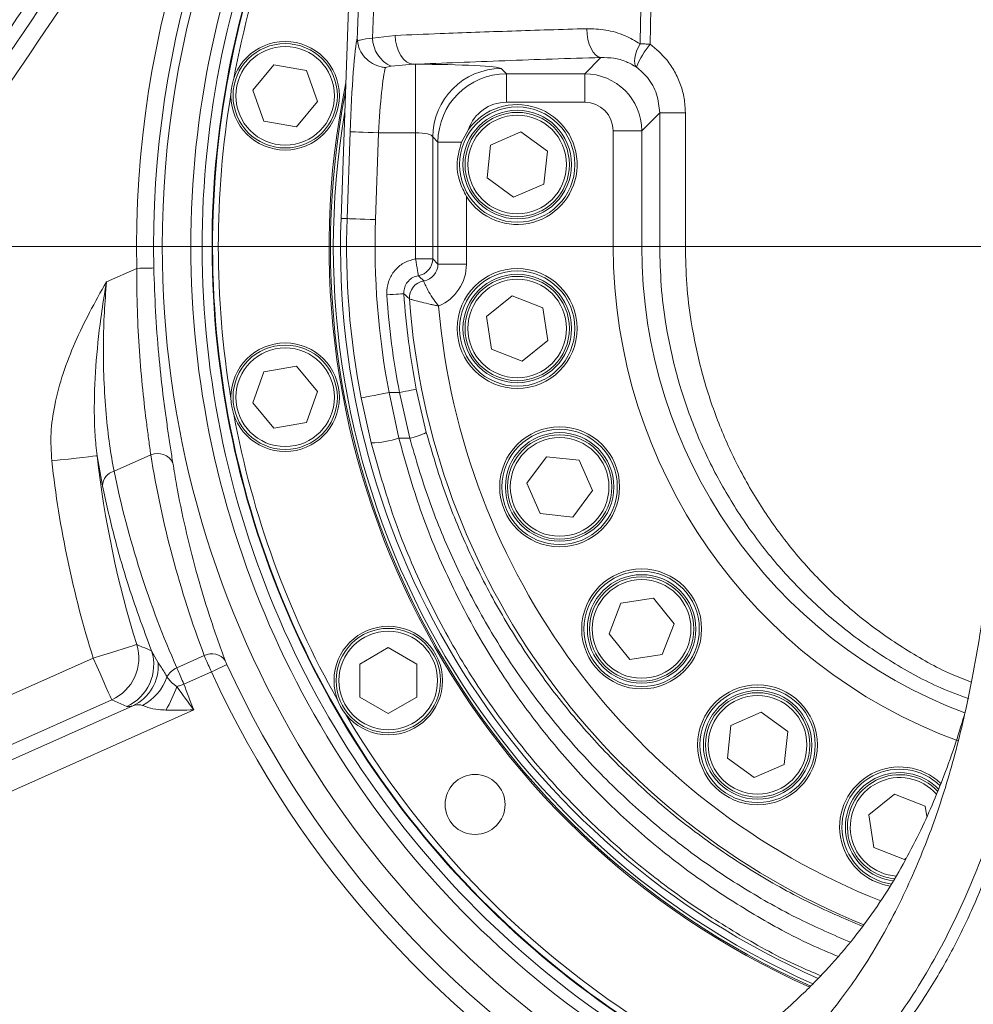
# Model space of a CAD drawing. Header units: millimetres. Extents: x 0 to 8410, y 0 to 5940.
# Tile 157 of 256: x 5098 to 5265, y 1745 to 1918. Entities that reach past the tile are written whole.
import ezdxf

# ---------------------------------------------------------------- set-up
doc = ezdxf.new("R2010")
doc.units = ezdxf.units.MM
doc.header["$LTSCALE"] = 10
doc.styles.add('SLDTEXTSTYLE0', font='TXT', dxfattribs={"width": 0.605})
doc.dimstyles.new('SLDDIMSTYLE0', dxfattribs={"dimtxt": 50, "dimasz": 50, "dimexe": 0, "dimexo": 0.0625, "dimgap": 12.5, "dimtad": 1, "dimtoh": 1, "dimdec": 1, "dimrnd": 1e-09, "dimzin": 12, "dimdsep": 46, "dimtxsty": 'SLDTEXTSTYLE0', "dimsah": 1, "dimcen": 0.09, "dimadec": 0, "dimazin": 0, "dimtfac": 1, "dimtofl": 0, "dimtmove": 0, "dimatfit": 3, "dimfxl": 1, "dimfrac": 2, "dimtolj": 1, "dimtzin": 12, "dimarcsym": 0})

# ---------------------------------------------------------------- blocks, each defined once
blk = doc.blocks.new('*D28')
at = {"color": 7, "linetype": 'Continuous', "lineweight": 0}
for p, q in [((5294.64, 1878.04), (5294.64, 1115.9)), ((5119.64, 1250.9), (5119.64, 1115.9)), ((5294.64, 1130.9), (5119.64, 1130.9))]:
    blk.add_line(p, q, dxfattribs=at)
for points in [[(5119.64, 1130.9), (5169.64, 1123.4), (5169.64, 1138.4)], [(5294.64, 1130.9), (5244.64, 1138.4), (5244.64, 1123.4)]]:
    blk.add_solid(points, dxfattribs=at)
at = {"color": 7, "linetype": 'Continuous', "lineweight": 0, "insert": (5149.85, 1195.36), "char_height": 50, "attachment_point": 1, "style": 'SLDTEXTSTYLE0'}
blk.add_mtext('175', dxfattribs=at)
blk = doc.blocks.new('*D33')
at = {"color": 7, "linetype": 'Continuous', "lineweight": 0}
for p, q in [((5294.64, 1878.04), (4568.99, 1878.04)), ((4583.99, 1878.04), (4583.99, 1383.04)), ((4955.74, 1383.04), (4568.99, 1383.04))]:
    blk.add_line(p, q, dxfattribs=at)
for points in [[(4583.99, 1878.04), (4576.49, 1828.04), (4591.49, 1828.04)], [(4583.99, 1383.04), (4591.49, 1433.04), (4576.49, 1433.04)]]:
    blk.add_solid(points, dxfattribs=at)
at = {"color": 7, "linetype": 'Continuous', "lineweight": 0, "insert": (4519.54, 1573.26), "char_height": 50, "attachment_point": 1, "rotation": 90, "style": 'SLDTEXTSTYLE0'}
blk.add_mtext('495', dxfattribs=at)
blk = doc.blocks.new('*D34')
at = {"color": 7, "linetype": 'Continuous', "lineweight": 0}
for p, q in [((5294.64, 2973.04), (4568.99, 2973.04)), ((4583.99, 1878.04), (4583.99, 2973.04)), ((5294.64, 1878.04), (4568.99, 1878.04))]:
    blk.add_line(p, q, dxfattribs=at)
for points in [[(4583.99, 2973.04), (4576.49, 2923.04), (4591.49, 2923.04)], [(4583.99, 1878.04), (4591.49, 1928.04), (4576.49, 1928.04)]]:
    blk.add_solid(points, dxfattribs=at)
at = {"color": 7, "linetype": 'Continuous', "lineweight": 0, "insert": (4519.54, 2349.16), "char_height": 50, "attachment_point": 1, "rotation": 90, "style": 'SLDTEXTSTYLE0'}
blk.add_mtext('1095', dxfattribs=at)
blk = doc.blocks.new('*D35')
at = {"color": 7, "linetype": 'Continuous', "lineweight": 0}
for p, q in [((5294.64, 3305.04), (4468.99, 3305.04)), ((4483.99, 3305.04), (4483.99, 1383.04)), ((4955.74, 1383.04), (4468.99, 1383.04))]:
    blk.add_line(p, q, dxfattribs=at)
for points in [[(4483.99, 3305.04), (4476.49, 3255.04), (4491.49, 3255.04)], [(4483.99, 1383.04), (4491.49, 1433.04), (4476.49, 1433.04)]]:
    blk.add_solid(points, dxfattribs=at)
at = {"color": 7, "linetype": 'Continuous', "lineweight": 0, "insert": (4419.54, 2267.66), "char_height": 50, "attachment_point": 1, "rotation": 90, "style": 'SLDTEXTSTYLE0'}
blk.add_mtext('1922', dxfattribs=at)

msp = doc.modelspace()

# ---------------------------------------------------------------- linework, layer by layer
at = {"color": 7, "linetype": 'Continuous', "lineweight": 0}
for p, q in [((5165.108817, 2178.044781), (5154.72752, 1882.96713)), ((5157.574503, 1914.614961), (5157.590972, 1914.047942)), ((5139.26439, 1905.441866), (5142.975526, 1909.86459)), ((5142.975526, 1909.86459), (5148.661317, 1908.86204)), ((5148.661317, 1908.86204), (5150.635971, 1903.436706)), ((5141.239045, 1900.016532), (5139.26439, 1905.441866)), ((5150.635971, 1903.436706), (5146.924835, 1899.013981)), ((5146.924835, 1899.013981), (5141.239045, 1900.016532)), ((5177.059067, 1898.535297), (5175.835939, 1896.30954)), ((5180.925092, 1895.815298), (5186.209014, 1898.142025)), ((5186.209014, 1898.142025), (5190.865947, 1894.729361)), ((5180.298099, 1890.075967), (5180.925092, 1895.815298)), ((5190.865947, 1894.729361), (5190.238958, 1888.98997)), ((5184.955029, 1886.663303), (5180.298099, 1890.075967)), ((5190.238958, 1888.98997), (5184.955029, 1886.663303)), ((5180.200508, 1865.777955), (5184.702201, 1869.392947)), ((5184.702201, 1869.392947), (5190.08371, 1867.301867)), ((5190.08371, 1867.301867), (5190.963542, 1861.595795)), ((5181.080336, 1860.071883), (5180.200508, 1865.777955)), ((5190.963542, 1861.595795), (5186.461849, 1857.980803)), ((5186.461849, 1857.980803), (5181.080336, 1860.071883)), ((5141.239045, 1856.073007), (5146.924835, 1857.075557)), ((5146.924835, 1857.075557), (5150.635971, 1852.652803)), ((5139.26439, 1850.647673), (5141.239045, 1856.073007)), ((5150.635971, 1852.652803), (5148.661317, 1847.227469)), ((5142.975526, 1846.224919), (5139.26439, 1850.647673)), ((5148.661317, 1847.227469), (5142.975526, 1846.224919)), ((5187.274856, 1836.576566), (5190.68752, 1841.233507)), ((5190.68752, 1841.233507), (5196.426881, 1840.606526)), ((5196.426881, 1840.606526), (5198.753564, 1835.322604)), ((5189.601539, 1831.292644), (5187.274856, 1836.576566)), ((5198.753564, 1835.322604), (5195.3409, 1830.665663)), ((5195.3409, 1830.665663), (5189.601539, 1831.292644)), ((5201.666018, 1810.201183), (5203.757105, 1815.582708)), ((5203.757105, 1815.582708), (5209.463177, 1816.462532)), ((5209.463177, 1816.462532), (5213.078162, 1811.960832)), ((5213.078162, 1811.960832), (5210.987082, 1806.579307)), ((5205.28101, 1805.699483), (5201.666018, 1810.201183)), ((5158.005098, 1804.931507), (5163.005097, 1807.818279)), ((5163.005097, 1807.818279), (5168.005099, 1804.931507)), ((5210.987082, 1806.579307), (5205.28101, 1805.699483)), ((5158.005098, 1799.158022), (5158.005098, 1804.931507)), ((5168.005099, 1804.931507), (5168.005099, 1799.158022)), ((5163.005097, 1796.27125), (5158.005098, 1799.158022)), ((5168.005099, 1799.158022), (5163.005097, 1796.27125)), ((5223.020269, 1794.188574), (5228.304198, 1796.515241)), ((5228.304198, 1796.515241), (5232.961124, 1793.102578)), ((5222.39328, 1788.449213), (5223.020269, 1794.188574)), ((5232.961124, 1793.102578), (5232.334135, 1787.363217)), ((5227.050213, 1785.036549), (5222.39328, 1788.449213)), ((5232.334135, 1787.363217), (5227.050213, 1785.036549)), ((5247.164262, 1778.509096), (5251.665963, 1782.124087)), ((5251.665963, 1782.124087), (5257.047472, 1780.033007)), ((5257.047472, 1780.033007), (5257.322935, 1778.246448)), ((5248.044087, 1772.803024), (5247.164262, 1778.509096)), ((5253.425611, 1770.711944), (5248.044087, 1772.803024)), ((5253.710745, 1770.940915), (5253.425611, 1770.711944))]:
    msp.add_line(p, q, dxfattribs=at)
at = {"color": 8, "linetype": 'Continuous', "lineweight": 0}
for p, q in [((5160.244001, 1914.528355), (5164.222142, 1915.015146)), ((5197.402989, 1908.293113), (5200.249469, 1911.139593)), ((5163.490349, 1909.606025), (5162.497306, 1909.37458)), ((5167.389175, 1909.950957), (5163.490349, 1909.606025)), ((5167.389175, 1909.950957), (5167.794065, 1909.950957)), ((5167.794065, 1897.967383), (5167.794065, 1909.950957)), ((5182.773506, 1909.205958), (5183.686381, 1908.293113)), ((5183.686381, 1908.293113), (5197.402989, 1908.293113)), ((5183.686381, 1908.293113), (5183.686381, 1903.299913)), ((5197.402989, 1908.293113), (5197.402989, 1903.299913)), ((5197.402989, 1903.299913), (5183.686381, 1903.299913)), ((5210.535517, 1901.453004), (5207.389286, 1898.306772)), ((5210.537812, 1878.044769), (5210.535517, 1901.453004)), ((5207.389286, 1898.306772), (5202.396138, 1898.306772)), ((5202.396138, 1878.044769), (5202.396138, 1898.306772)), ((5207.389286, 1898.306772), (5207.389286, 1878.044769)), ((5155.788733, 1882.929817), (5156.323956, 1898.142919)), ((5161.314016, 1897.967383), (5160.778796, 1882.754252)), ((5167.794065, 1897.967383), (5161.314016, 1897.967383)), ((5167.794065, 1875.891671), (5167.794065, 1897.967383)), ((5170.789955, 1897.222385), (5170.789955, 1875.891671)), ((5171.70283, 1896.30954), (5170.789955, 1897.222385)), ((5171.70283, 1874.978796), (5171.70283, 1896.30954)), ((5171.70283, 1896.30954), (5175.835939, 1896.30954)), ((5176.695978, 1886.809036), (5176.695978, 1874.978796)), ((5155.788733, 1882.929817), (5154.72752, 1882.96713)), ((5207.389286, 1878.044769), (5202.396138, 1878.044769)), ((5210.537812, 1878.044769), (5207.389286, 1878.044769)), ((5215.03341, 1878.044769), (5272.719366, 1878.044769)), ((5170.789955, 1875.891671), (5167.794065, 1875.891671)), ((5170.789955, 1875.891671), (5171.70283, 1874.978796)), ((5113.668953, 1871.869222), (5118.953908, 1874.222234)), ((5171.70283, 1874.978796), (5176.695978, 1874.978796)), ((5169.20991, 1872.023866), (5169.210808, 1872.023031)), ((5166.72449, 1868.856058), (5166.72218, 1868.856803)), ((5163.157122, 1852.485821), (5164.847499, 1844.49105)), ((5163.157122, 1852.485821), (5164.978949, 1852.485821)), ((5166.768437, 1844.49105), (5164.978949, 1852.485821)), ((5167.918278, 1853.065238), (5169.667555, 1845.486209)), ((5160.009684, 1843.655035), (5158.25572, 1851.533041)), ((5166.768437, 1844.49105), (5164.847499, 1844.49105)), ((5112.956664, 1836.149708), (5112.011807, 1841.397569)), ((5121.424379, 1841.555819), (5114.981402, 1838.687226)), ((5121.552124, 1807.246819), (5122.717591, 1805.143938)), ((5061.082652, 1783.59218), (5111.332848, 1805.964992)), ((5125.972136, 1804.262027), (5130.788712, 1806.406513)), ((5132.031885, 1803.583369), (5127.197554, 1801.430986)), ((5114.582281, 1798.666641), (5064.332085, 1776.293829)), ((5117.199959, 1797.490731), (5114.582281, 1798.666641)), ((5077.906972, 1779.631123), (5118.295814, 1797.613397)), ((5128.95305, 1796.892628), (5079.937866, 1775.069669))]:
    msp.add_line(p, q, dxfattribs=at)
at = {"color": 8, "linetype": 'Continuous', "lineweight": 0, "flags": 128}
for points in [[(5200.249469, 1911.139593), (5199.772505, 1911.274657), (5199.313087, 1911.588416), (5198.888106, 1912.069306), (5198.513193, 1912.699625), (5198.202139, 1913.456187), (5197.96638, 1914.311216), (5197.814582, 1915.23324), (5197.752332, 1916.188345)], [(5167.389175, 1909.950957), (5166.781323, 1910.082564), (5166.196057, 1910.394773), (5165.655127, 1910.876081), (5165.178625, 1911.508546), (5164.784262, 1912.268624), (5164.486689, 1913.128123), (5164.296968, 1914.055154), (5164.222142, 1915.015146)], [(5207.092492, 1913.531289), (5206.762386, 1912.874088), (5206.49503, 1912.231252), (5206.296785, 1911.618158), (5206.172367, 1911.049292), (5206.124728, 1910.538241), (5206.155, 1910.097108), (5206.262467, 1909.73644), (5206.444574, 1909.464762)], [(5207.092492, 1913.531289), (5207.300534, 1913.52652), (5207.513099, 1913.521633), (5207.729733, 1913.516626), (5207.949957, 1913.51156), (5208.173303, 1913.506434), (5208.399286, 1913.501248), (5208.627438, 1913.496003), (5208.857244, 1913.490758)], [(5215.025952, 1901.462302), (5214.156849, 1901.461944), (5213.330706, 1901.461229), (5212.573422, 1901.460335), (5211.908696, 1901.459143), (5211.357361, 1901.457772), (5210.936686, 1901.456282), (5210.659852, 1901.454672), (5210.535517, 1901.453004)], [(5215.025952, 1901.462302), (5215.029141, 1891.462371), (5215.033403, 1878.044769)], [(5161.314016, 1897.967383), (5160.371264, 1898.000524), (5159.462375, 1898.032531), (5158.61999, 1898.062155), (5157.87437, 1898.088381), (5157.252295, 1898.110256), (5156.77611, 1898.127064), (5156.462913, 1898.138032), (5156.323956, 1898.142919)], [(5160.778796, 1882.754252), (5159.836044, 1882.787422), (5158.927152, 1882.819399), (5158.084771, 1882.849023), (5157.33915, 1882.875249), (5156.717075, 1882.897154), (5156.240886, 1882.913903), (5155.92769, 1882.924929), (5155.788733, 1882.929817)], [(5168.262804, 1872.933939), (5168.249192, 1873.01983), (5168.219393, 1873.207852), (5168.17447, 1873.491332), (5168.116016, 1873.860166), (5168.046115, 1874.30124), (5167.96725, 1874.798879), (5167.882224, 1875.335381), (5167.794065, 1875.891671)], [(5121.949088, 1874.287412), (5121.865682, 1874.285594), (5121.677693, 1874.281511), (5121.391871, 1874.275282), (5121.018483, 1874.267176), (5120.57094, 1874.257431), (5120.065317, 1874.246434), (5119.519775, 1874.234542), (5118.953908, 1874.222234)], [(5168.262804, 1872.933939), (5168.434041, 1872.769073), (5169.20991, 1872.023866)], [(5165.74431, 1869.782254), (5165.661054, 1869.77692), (5165.473407, 1869.76488), (5165.188102, 1869.746611), (5164.81539, 1869.722709), (5164.368657, 1869.694069), (5163.863951, 1869.661704), (5163.319399, 1869.626805), (5162.754556, 1869.590596)], [(5163.157122, 1852.485821), (5162.231123, 1852.305815), (5161.33838, 1852.132276), (5160.510963, 1851.971433), (5159.778589, 1851.829067), (5159.167567, 1851.710305), (5158.699838, 1851.619378), (5158.392208, 1851.559594), (5158.25572, 1851.533041)], [(5167.918278, 1853.065238), (5167.836426, 1853.049085), (5167.651942, 1853.012726), (5167.37145, 1852.957443), (5167.005027, 1852.885202), (5166.56583, 1852.798626), (5166.069632, 1852.700815), (5165.534263, 1852.595285), (5164.978949, 1852.485821)], [(5112.011807, 1841.397569), (5111.790735, 1841.372714), (5111.292452, 1841.316655), (5110.534858, 1841.231451), (5109.545162, 1841.120139), (5108.358913, 1840.986714), (5107.018717, 1840.835944), (5105.572712, 1840.673313), (5104.072834, 1840.504602)], [(5118.959504, 1808.343813), (5118.747128, 1808.277592), (5118.268448, 1808.128283), (5117.540657, 1807.901278), (5116.589896, 1807.604715), (5115.450313, 1807.249263), (5114.16284, 1806.847707), (5112.773721, 1806.414411), (5111.332848, 1805.964992)], [(5114.582281, 1798.666641), (5114.491797, 1798.869893), (5114.287849, 1799.327955), (5113.977764, 1800.024405), (5113.57268, 1800.93424), (5113.087146, 1802.024767), (5112.538602, 1803.256825), (5111.94675, 1804.586157), (5111.332848, 1805.964992)], [(5132.031885, 1803.583369), (5132.546497, 1803.819016), (5133.042626, 1804.046199), (5133.502452, 1804.256752), (5133.909457, 1804.443136), (5134.249025, 1804.598615), (5134.508958, 1804.717645), (5134.679921, 1804.795936), (5134.755772, 1804.830685)], [(5127.197554, 1801.430986), (5127.041342, 1801.37308), (5126.885611, 1801.315353), (5126.730843, 1801.257983), (5126.577516, 1801.20115), (5126.426103, 1801.145032), (5126.277069, 1801.089809), (5126.130877, 1801.035628), (5125.987978, 1800.982639)]]:
    msp.add_lwpolyline(points, dxfattribs=at)
at = {"color": 7, "linetype": 'Continuous', "lineweight": 0}
for centre, radius in [((5144.950181, 1904.439288), 9.5), ((5144.950181, 1904.439288), 9.135), ((5185.582025, 1892.402646), 9.5), ((5185.582025, 1892.402646), 9.135), ((5185.582025, 1863.686883), 10.5), ((5185.582025, 1863.686883), 9.5), ((5185.582025, 1863.686883), 9.135), ((5144.950181, 1851.650242), 9.5), ((5144.950181, 1851.650242), 9.135), ((5193.014211, 1835.949587), 10.5), ((5193.014211, 1835.949587), 9.5), ((5193.014211, 1835.949587), 9.135), ((5207.372092, 1811.081007), 10.5), ((5207.372092, 1811.081007), 9.5), ((5207.372092, 1811.081007), 9.135), ((5163.005098, 1802.044765), 9.5), ((5163.005098, 1802.044765), 9.135), ((5227.677202, 1790.775897), 10.5), ((5227.677202, 1790.775897), 9.5), ((5227.677202, 1790.775897), 9.135), ((5178.202204, 1780.341048), 5.25)]:
    msp.add_circle(centre, radius, dxfattribs=at)
at = {"color": 8, "linetype": 'Continuous', "lineweight": 0}
for centre, radius in [((5144.950181, 1904.439288), 8.635), ((5185.582025, 1892.402646), 10.1), ((5185.582025, 1892.402646), 8.635), ((5185.582025, 1863.686883), 10.1), ((5185.582025, 1863.686883), 8.635), ((5144.950181, 1851.650242), 8.635), ((5193.014211, 1835.949587), 10.1), ((5193.014211, 1835.949587), 8.635), ((5207.372092, 1811.081007), 10.1), ((5207.372092, 1811.081007), 8.635), ((5163.005098, 1802.044765), 8.635), ((5227.677202, 1790.775897), 10.1), ((5227.677202, 1790.775897), 8.635)]:
    msp.add_circle(centre, radius, dxfattribs=at)
for centre, radius, start, end in [((6173.718972, 1188.096869), 1297.659625, 141.873262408, 148.154174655), ((5294.640959, 1878.044765), 175.728631, 140.79957814, 181.2464198), ((6173.718972, 1188.096869), 1294.663737, 141.873262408, 148.154174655), ((5294.640959, 1878.044765), 172.732742, 142.1299508, 181.2464198), ((5294.640959, 1878.044765), 171.217178, 142.83779709, 180), ((5294.640959, 1878.044765), 171.217178, 254.36729276, 37.16220291), ((5294.640959, 1878.044765), 166.22403, 145.36215793, 241.92863538), ((5165.863176, 1914.70261), 5.621876, 181.77622039, 245.03464154), ((5220.817923, 1903.587128), 15.528674, 140.37471039, 157.75907682), ((5182.811721, 1897.184193), 12.021827, 90.1821312, 179.81797567), ((5294.640959, 1878.044765), 138.93813, 177.98507557, 191.00044803), ((5294.640959, 1878.044765), 133.944983, 177.98507557, 191.00044803), ((5294.640959, 1878.044765), 171.217178, 180, 241.17368397), ((5294.640959, 1878.044765), 92.244823, 180, 249.80102508), ((5294.640959, 1878.044765), 87.251675, 180, 249.41422523), ((5294.640959, 1878.044765), 166.22403, 255.43689461, 0), ((5167.784073, 1875.901471), 3.005898, 279.16417554, 359.81320409), ((5169.721301, 1869.06158), 3.006104, 99.7946447, 183.90603584), ((5169.724651, 1869.060162), 3.007096, 99.83880588, 183.8919026), ((5294.640959, 1878.044765), 132.157088, 183.66774658, 191.15116287), ((5294.640959, 1878.044765), 129.1612, 183.66774658, 191.15116287), ((5294.640959, 1878.044765), 128.248325, 184.10830365, 247.85789571), ((5294.640959, 1878.044765), 123.255177, 184.85034439, 248.39392067), ((5164.555527, 1855.658209), 11.384305, 281.20865596, 296.68221829), ((5159.390629, 1861.652996), 18.008604, 271.96996087, 287.63875723), ((5288.619076, 1861.26228), 177.720943, 186.41762809, 197.32320425), ((5122.614339, 1838.859931), 2.946832, 24.8292886, 113.81657305), ((5288.619076, 1861.26228), 185.709979, 186.41762809, 197.32320425), ((5115.610216, 1836.108934), 2.653864, 103.70615867, 179.11968869), ((5111.302344, 1805.978786), 8.014078, 294.15911006, 17.16407609), ((5113.919743, 1804.802815), 8.014137, 294.16109963, 17.75585284), ((5132.132225, 1803.912448), 2.832912, 34.78294014, 118.31065051), ((5114.90483, 1804.667971), 7.827246, 295.67260598, 3.48624508), ((5127.310148, 1801.086743), 3.445679, 112.8497414, 152.60861434), ((5294.640959, 1878.044765), 178.846894, 204.60383144, 240.0554741), ((5294.640959, 1878.044765), 175.851005, 204.60383144, 240.47107123), ((5115.677632, 1805.678905), 9.08518, 298.36149082, 340.67234262), ((5102.562758, 1809.530726), 24.936132, 329.52750816, 339.95249118), ((5288.619076, 1861.26228), 172.153106, 200.33735296, 201.956919), ((5252.545782, 1776.418016), 10.1, 45.49613939, 262.07148884), ((5252.545782, 1776.418016), 8.635, 41.51209848, 266.09446866)]:
    msp.add_arc(centre, radius, start, end, dxfattribs=at)
at = {"color": 7, "linetype": 'Continuous', "lineweight": 0}
for centre, radius, start, end in [((5294.640959, 1878.044765), 164.232051, 146.46448795, 242.27166827), ((5294.640959, 1878.044765), 162.5, 147.47483816, 242.56299539), ((5294.640959, 1878.044765), 162.4, 147.53476154, 242.57379612), ((5294.640959, 1878.044765), 162.5, 256.17390541, 32.52516184), ((5294.640959, 1878.044765), 161.4, 150.50289969, 169.49710031), ((6173.718972, 1188.096869), 1300, 145.766516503, 148.182201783), ((5294.640959, 1878.044765), 142, 168.35744288, 245.96344109), ((5294.640959, 1878.044765), 161.4, 170.50289969, 189.49710031), ((5294.640959, 1878.044765), 141.75, 168.97262407, 245.99959955), ((5185.582025, 1892.402646), 10.5, 212.18955671, 144.26336985), ((5294.640959, 1878.044765), 141.25, 170.3569259, 246.08409529), ((5294.640959, 1878.044765), 140, 177.98507557, 246.27302883), ((5294.640959, 1878.044765), 164.232051, 255.83659015, 0), ((5294.640959, 1878.044765), 161.4, 190.50289969, 209.49710031), ((5294.640959, 1878.044765), 161.4, 210.50289969, 242.73956026), ((5252.545782, 1776.418016), 10.5, 46.49792063, 261.14409783), ((5252.545782, 1776.418016), 9.5, 43.79125438, 263.64913452), ((5252.545782, 1776.418016), 9.135, 42.89584486, 264.29634544)]:
    msp.add_arc(centre, radius, start, end, dxfattribs=at)
at = {"color": 8, "linetype": 'Continuous', "lineweight": 0}
for centre, major_axis, ratio, start_param, end_param in [((5157.21544, 1898.142942), (0.599733, 16.999971), 0.0523751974, 0.2517229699, 1.5726440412), ((5162.2055, 1897.967384), (0.601393, 11.999917), 0.0741051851, 0.3193484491, 1.5745101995), ((5167.794066, 1909.164822), (15, 0), 0.0524077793, 0.0523598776, 1.5707963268), ((5183.705583, 1896.290335), (8.489187, -8.489187), 0.9995399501, 2.3575640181, 3.9256212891), ((5197.389275, 1898.29308), (7.071094, 7.071094), 0.9999962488, 5.4991566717, 7.0672139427), ((5183.705583, 1896.290335), (4.963324, -4.963324), 0.9972646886, 2.3575640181, 3.6023493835), ((5197.389275, 1898.29308), (3.545231, 3.545231), 0.9972646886, 5.4991566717, 7.0672139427), ((5167.794066, 1897.181268), (3, 0), 0.2620388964, 0.0523598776, 1.5707963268), ((5168.684998, 1875.000726), (2.146507, -2.146507), 0.9882662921, 5.667012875, 7.0672139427), ((5168.684998, 1875.000726), (5.67237, -5.67237), 0.9972646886, 5.8994750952, 7.0672139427), ((5298.334434, 1869.749086), (-73.001302, 163.963609), 0.9979828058, 1.3104560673, 1.5134848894), ((5283.233698, 1873.358037), (-70.006989, 157.238271), 0.9979828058, 1.3555589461, 1.5659061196)]:
    msp.add_ellipse(centre, major_axis=major_axis, ratio=ratio, start_param=start_param, end_param=end_param, dxfattribs=at)
for points, knots in [([(5196.802942, 2893.044874), (5196.561625, 2886.38293), (5195.355037, 2853.073122), (5193.658957, 2806.438414), (5191.743343, 2753.133994), (5190.316137, 2713.153583), (5188.869498, 2673.17616), (5186.487209, 2610.151455), (5180.947072, 2466.989894), (5175.211122, 2318.438088), (5170.208833, 2187.506419), (5168.126441, 2131.370289), (5166.072053, 2075.220041), (5164.036542, 2019.062379), (5162.095838, 1965.497703), (5160.82989, 1930.654164), (5160.244001, 1914.528355)], [0, 0, 0, 0, 0.0204112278, 0.1020564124, 0.1428858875, 0.1837195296, 0.2245443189, 0.2653619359, 0.3769563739, 0.6638517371, 0.721191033, 0.7785340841, 0.8358858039, 0.8932416, 0.9505915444, 1, 1, 1, 1]), ([(5207.092492, 1913.531289), (5208.944379, 1994.406041), (5211.136542, 2090.141176), (5213.660579, 2200.739412), (5214.670378, 2245.303613), (5215.677821, 2289.852707), (5216.681142, 2334.394589), (5218.361793, 2408.170989), (5220.547929, 2511.208718), (5222.755095, 2605.614553), (5224.1388, 2662.268537), (5224.545945, 2681.106428), (5224.827164, 2693.66464), (5224.967776, 2699.943826)], [0, 0, 0, 0, 0.3083766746, 0.3650395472, 0.4217074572, 0.478387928, 0.5350732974, 0.5917508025, 0.7599649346, 0.9281787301, 0.9521149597, 0.9760571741, 1, 1, 1, 1]), ([(5226.763202, 2693.329618), (5226.639497, 2687.777556), (5226.392089, 2676.673556), (5226.034028, 2660.016904), (5224.672608, 2604.819118), (5222.435451, 2511.1402), (5220.144754, 2405.340859), (5218.298617, 2326.022612), (5217.080997, 2273.160176), (5215.861855, 2220.287928), (5214.64673, 2167.402547), (5212.31066, 2065.131675), (5210.383174, 1980.494957), (5208.857244, 1913.490758)], [0, 0, 0, 0, 0.02134901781, 0.04269755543, 0.06404119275, 0.23367261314, 0.40330442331, 0.47111657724, 0.53893499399, 0.60674912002, 0.67455388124, 0.74235464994, 1, 1, 1, 1]), ([(5164.222142, 1915.015146), (5166.827665, 1915.120656), (5173.436816, 1915.388289), (5184.546165, 1915.786933), (5193.344725, 1916.054372), (5197.752332, 1916.188345)], [0, 0, 0, 0, 0.24515743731, 0.62186431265, 1, 1, 1, 1]), ([(5197.752332, 1916.188345), (5198.866035, 1916.153621), (5201.133482, 1916.082925), (5204.326094, 1915.16251), (5206.229811, 1914.039973), (5207.092492, 1913.531289)], [0, 0, 0, 0, 0.3454923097, 0.7034059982, 1, 1, 1, 1]), ([(5157.590972, 1914.047942), (5157.751938, 1914.102933), (5158.396844, 1914.323256), (5159.452118, 1914.440428), (5160.244001, 1914.528355)], [0, 0, 0, 0, 0.249595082, 1, 1, 1, 1]), ([(5208.857244, 1913.490758), (5209.889055, 1912.620165), (5211.550505, 1911.218311), (5213.218461, 1908.684641), (5214.24335, 1906.414484), (5214.900911, 1903.973716), (5214.983872, 1902.307467), (5215.025952, 1901.462302)], [0, 0, 0, 0, 0.28779938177, 0.46342268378, 0.6441607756, 0.81950911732, 1, 1, 1, 1]), ([(5200.249469, 1911.139593), (5197.391781, 1911.05097), (5191.676407, 1910.873725), (5183.359778, 1910.584156), (5175.223687, 1910.278773), (5170.000679, 1910.060229), (5167.389175, 1909.950957)], [0, 0, 0, 0, 0.2491689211, 0.4983376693, 0.7491688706, 1, 1, 1, 1]), ([(5206.444574, 1909.464762), (5205.870262, 1909.796416), (5204.604385, 1910.527434), (5202.493366, 1911.104063), (5201.005044, 1911.127629), (5200.249469, 1911.139593)], [0, 0, 0, 0, 0.290205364, 0.6396591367, 1, 1, 1, 1]), ([(5210.535517, 1901.453004), (5210.426258, 1902.561366), (5210.207709, 1904.77842), (5208.642326, 1907.591086), (5207.124591, 1908.885019), (5206.444574, 1909.464762)], [0, 0, 0, 0, 0.3555831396, 0.7112712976, 1, 1, 1, 1]), ([(5215.03341, 1878.044769), (5214.450707, 1878.044769), (5213.285303, 1878.044769), (5211.844446, 1878.044769), (5210.813713, 1878.044769), (5210.629779, 1878.044769), (5210.537812, 1878.044769)], [0, 0, 0, 0, 0.2500002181, 0.4999999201, 0.7500006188, 1, 1, 1, 1]), ([(5264.69606, 1798.819468), (5263.045422, 1799.434342), (5258.369442, 1801.176179), (5251.187215, 1805.160566), (5243.241826, 1810.592029), (5236.11869, 1816.812224), (5229.846927, 1823.658737), (5224.428983, 1831.013938), (5219.849816, 1838.852737), (5216.166243, 1847.093528), (5213.366419, 1855.619677), (5211.627793, 1863.711957), (5210.696542, 1871.212944), (5210.590722, 1875.767497), (5210.537812, 1878.044769)], [0, 0, 0, 0, 0.0516295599, 0.1462578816, 0.2412076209, 0.3358609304, 0.4256252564, 0.5156417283, 0.6053939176, 0.6926919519, 0.7802403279, 0.8675192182, 0.9337597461, 1, 1, 1, 1]), ([(5215.03341, 1878.044769), (5215.083397, 1875.838787), (5215.183371, 1871.426807), (5216.06341, 1864.163284), (5217.705317, 1856.327481), (5220.351139, 1848.06789), (5223.832412, 1840.087637), (5228.159619, 1832.495662), (5233.282042, 1825.368509), (5239.212506, 1818.737652), (5245.947381, 1812.708337), (5253.471278, 1807.451908), (5259.898784, 1803.760594), (5263.944783, 1802.203518), (5265.114276, 1801.753447)], [0, 0, 0, 0, 0.06753287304, 0.13506622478, 0.2239257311, 0.31305192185, 0.40192830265, 0.49291558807, 0.58416408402, 0.67515782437, 0.77044457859, 0.86602740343, 0.96127535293, 1, 1, 1, 1]), ([(5162.754556, 1869.590596), (5162.748194, 1869.847948), (5162.725268, 1870.775387), (5163.117147, 1872.365611), (5164.218419, 1874.078766), (5165.829072, 1875.379408), (5167.139079, 1875.72092), (5167.794065, 1875.891671)], [0, 0, 0, 0, 0.0875552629, 0.3155290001, 0.5435027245, 0.7717571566, 1, 1, 1, 1]), ([(5121.424379, 1841.555819), (5121.307034, 1842.391134), (5121.071306, 1844.06916), (5120.583125, 1847.763682), (5119.982321, 1852.886832), (5119.397854, 1859.613115), (5119.002819, 1866.819739), (5118.970363, 1871.731871), (5118.953908, 1874.222234)], [0, 0, 0, 0, 0.1018019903, 0.2045054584, 0.4000429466, 0.6019313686, 0.7981863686, 1, 1, 1, 1]), ([(5121.949088, 1874.287412), (5122.030808, 1871.752715), (5122.196591, 1866.610705), (5122.777915, 1859.138452), (5123.415521, 1853.227438), (5123.980924, 1848.843593), (5124.424599, 1845.694181), (5124.870612, 1842.736475), (5125.14898, 1840.979631), (5125.288774, 1840.097353)], [0, 0, 0, 0, 0.1949966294, 0.3955796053, 0.5913936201, 0.6925974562, 0.7938005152, 0.8964477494, 1, 1, 1, 1]), ([(5168.262804, 1872.933939), (5167.936656, 1872.850115), (5167.284279, 1872.682445), (5166.480507, 1872.038666), (5165.930434, 1871.189641), (5165.729125, 1870.391376), (5165.740857, 1869.920781), (5165.74431, 1869.782254)], [0, 0, 0, 0, 0.2269603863, 0.4539780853, 0.6798798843, 0.9057680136, 1, 1, 1, 1]), ([(5104.072834, 1840.504602), (5103.980458, 1842.132055), (5103.795538, 1845.389887), (5104.547877, 1850.553067), (5105.976366, 1855.878739), (5108.10892, 1861.301297), (5110.698427, 1866.615602), (5112.637898, 1870.093065), (5113.661964, 1871.857182), (5113.668953, 1871.869222)], [0, 0, 0, 0, 0.1463610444, 0.2929851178, 0.4670400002, 0.6418088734, 0.8164272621, 0.9987471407, 1, 1, 1, 1]), ([(5113.668953, 1871.869222), (5113.666286, 1871.854201), (5113.65492, 1871.790192), (5113.581947, 1871.377355), (5113.21744, 1869.268512), (5112.475927, 1864.373195), (5111.702101, 1857.027214), (5111.470418, 1850.233494), (5111.599035, 1845.058574), (5111.874229, 1842.617796), (5112.011807, 1841.397569)], [0, 0, 0, 0, 0.0014377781, 0.0061271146, 0.0395124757, 0.2031471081, 0.4729448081, 0.7427172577, 0.8713756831, 1, 1, 1, 1]), ([(5113.668953, 1871.869222), (5113.526636, 1870.077924), (5113.240057, 1866.470838), (5113.077718, 1860.724247), (5113.163666, 1854.695768), (5113.557796, 1848.717184), (5114.186071, 1843.202598), (5114.713681, 1840.207173), (5114.981402, 1838.687226)], [0, 0, 0, 0, 0.1436946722, 0.2893540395, 0.4649988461, 0.6452418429, 0.8199876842, 1, 1, 1, 1]), ([(5169.210808, 1872.023031), (5169.233823, 1871.958781), (5169.278486, 1871.834092), (5169.55339, 1871.159064), (5170.075348, 1870.113977), (5170.887419, 1868.832721), (5171.52559, 1867.994268), (5171.824106, 1867.626871), (5171.827165, 1867.623106)], [0, 0, 0, 0, 0.1843266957, 0.3577196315, 0.588556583, 0.8143088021, 0.9980972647, 1, 1, 1, 1]), ([(5166.72218, 1868.856803), (5166.586449, 1868.984776), (5166.437735, 1869.12499), (5166.111605, 1869.433452), (5165.921504, 1869.613982), (5165.74431, 1869.782254)], [0, 0, 0, 0, 0.4151678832, 0.4548771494, 1, 1, 1, 1]), ([(5171.827165, 1867.623106), (5171.822413, 1867.624059), (5171.58443, 1867.671811), (5171.116905, 1867.76764), (5170.103955, 1867.985578), (5168.821405, 1868.285716), (5167.662355, 1868.589245), (5166.928092, 1868.796332), (5166.79357, 1868.835794), (5166.72449, 1868.856058)], [0, 0, 0, 0, 0.0018826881, 0.0942821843, 0.1851206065, 0.4116920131, 0.6438398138, 0.8171055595, 1, 1, 1, 1]), ([(5169.667555, 1845.486209), (5170.685209, 1842.001271), (5172.724167, 1835.018894), (5176.894202, 1824.921891), (5181.825586, 1815.188828), (5187.566921, 1805.923725), (5194.082206, 1797.189489), (5201.316997, 1789.023549), (5209.208023, 1781.486815), (5217.701642, 1774.633412), (5226.774664, 1768.549351), (5236.222688, 1763.226472), (5242.831141, 1760.377485), (5246.081931, 1758.976028)], [0, 0, 0, 0, 0.0909497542, 0.1822257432, 0.2735039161, 0.3644567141, 0.4553915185, 0.546649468, 0.6379071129, 0.7288409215, 0.8199780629, 0.9114446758, 1, 1, 1, 1]), ([(5238.743497, 1750.361279), (5237.41978, 1750.91472), (5232.541379, 1752.95436), (5224.530448, 1757.384173), (5214.800046, 1763.576823), (5205.620261, 1770.62411), (5197.035708, 1778.442216), (5189.095747, 1786.993523), (5181.890179, 1796.169041), (5175.110199, 1806.454724), (5169.019258, 1817.920162), (5163.71607, 1830.514956), (5161.244156, 1839.278518), (5160.009684, 1843.655035)], [0, 0, 0, 0, 0.0339844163, 0.1252454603, 0.2165101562, 0.3074588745, 0.3995145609, 0.4918927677, 0.5842725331, 0.6763302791, 0.7841347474, 0.8921970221, 1, 1, 1, 1]), ([(5164.847499, 1844.49105), (5166.036638, 1840.256264), (5168.417753, 1831.776587), (5173.527935, 1819.586436), (5179.39775, 1808.489555), (5185.931724, 1798.534245), (5192.875574, 1789.653431), (5200.530112, 1781.374111), (5208.805659, 1773.804604), (5217.65584, 1766.984042), (5227.032111, 1760.981884), (5235.110025, 1756.523393), (5240.1817, 1754.404749), (5241.821585, 1753.719703)], [0, 0, 0, 0, 0.1068880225, 0.2140311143, 0.3209198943, 0.4121096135, 0.5036177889, 0.5951231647, 0.6863093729, 0.7762846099, 0.8665735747, 0.9568576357, 1, 1, 1, 1]), ([(5243.925115, 1756.222442), (5240.943903, 1757.514174), (5234.528101, 1760.294084), (5225.194078, 1765.582452), (5215.908643, 1771.820006), (5207.218312, 1778.85149), (5199.143986, 1786.582891), (5191.742853, 1794.95848), (5185.077532, 1803.916908), (5179.203972, 1813.419981), (5174.15911, 1823.403357), (5169.894074, 1833.758379), (5167.809075, 1840.917754), (5166.768437, 1844.49105)], [0, 0, 0, 0, 0.08007216, 0.1723215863, 0.2642378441, 0.3560042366, 0.4480973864, 0.5401917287, 0.6319597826, 0.7238069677, 0.8159820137, 0.9081552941, 1, 1, 1, 1]), ([(5125.288774, 1840.097353), (5125.49953, 1838.829894), (5126.553623, 1832.490724), (5128.617358, 1823.549625), (5131.629648, 1813.350094), (5133.515567, 1808.136501), (5134.45895, 1805.528537)], [0, 0, 0, 0, 0.1064633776, 0.5324742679, 0.7661323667, 1, 1, 1, 1]), ([(5121.552124, 1807.246819), (5120.086055, 1811.212042), (5117.615978, 1817.892772), (5114.857511, 1827.576294), (5113.590503, 1833.290895), (5112.956664, 1836.149708)], [0, 0, 0, 0, 0.4218721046, 0.7107830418, 1, 1, 1, 1]), ([(5118.959504, 1808.343813), (5119.296613, 1808.200303), (5120.158569, 1807.83336), (5121.024722, 1807.4688), (5121.552124, 1807.246819)], [0, 0, 0, 0, 0.3910975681, 1, 1, 1, 1]), ([(5132.031885, 1803.583369), (5131.849173, 1803.992447), (5131.483785, 1804.810525), (5131.05913, 1805.778363), (5130.86338, 1806.233066), (5130.788712, 1806.406513)], [0, 0, 0, 0, 0.3822072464, 0.7643423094, 1, 1, 1, 1]), ([(5134.45895, 1805.528537), (5134.475675, 1805.485229), (5134.519394, 1805.372028), (5134.619746, 1805.132427), (5134.710482, 1804.931149), (5134.755772, 1804.830685)], [0, 0, 0, 0, 0.23684281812, 0.61908528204, 1, 1, 1, 1]), ([(5122.717591, 1805.143938), (5123.082602, 1804.60997), (5123.593604, 1803.862435), (5124.104751, 1802.936515), (5124.250783, 1802.671984)], [0, 0, 0, 0, 0.714304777, 1, 1, 1, 1]), ([(5125.972136, 1804.262027), (5126.048074, 1804.090048), (5126.247893, 1803.637513), (5126.668596, 1802.668128), (5127.021294, 1801.843228), (5127.197554, 1801.430986)], [0, 0, 0, 0, 0.2346851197, 0.6175351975, 1, 1, 1, 1]), ([(5124.250783, 1802.671984), (5124.389729, 1802.494545), (5124.693684, 1802.106384), (5125.311712, 1801.453598), (5125.821587, 1801.098516), (5125.987978, 1800.982639)], [0, 0, 0, 0, 0.3619434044, 0.7917789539, 1, 1, 1, 1]), ([(5125.987978, 1800.982639), (5126.964566, 1799.622068), (5127.945682, 1798.25519), (5128.948423, 1796.898887), (5128.95305, 1796.892628)], [0, 0, 0, 0, 0.9953856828, 1, 1, 1, 1]), ([(5118.295814, 1797.613397), (5118.028042, 1797.553704), (5117.488467, 1797.433417), (5117.296606, 1797.471531), (5117.199959, 1797.490731)], [0, 0, 0, 0, 0.4962637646, 1, 1, 1, 1]), ([(5119.993391, 1797.684238), (5119.859452, 1797.727938), (5119.324102, 1797.902607), (5118.736445, 1797.737326), (5118.295814, 1797.613397)], [0, 0, 0, 0, 0.2501885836, 1, 1, 1, 1]), ([(5124.054531, 1796.884999), (5123.630236, 1796.901895), (5122.522914, 1796.945992), (5121.020208, 1797.265592), (5120.284952, 1797.565364), (5119.993391, 1797.684238)], [0, 0, 0, 0, 0.2726553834, 0.7115753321, 1, 1, 1, 1]), ([(5128.95305, 1796.892628), (5128.945902, 1796.892569), (5128.118932, 1796.88567), (5126.475943, 1796.874168), (5124.859461, 1796.881398), (5124.054531, 1796.884999)], [0, 0, 0, 0, 0.0043583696, 0.5042181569, 1, 1, 1, 1])]:
    msp.add_open_spline(points, degree=3, knots=knots, dxfattribs=at)
at = {"color": 7, "linetype": 'Continuous', "lineweight": 0}
for points, knots in [([(5157.574503, 1914.614961), (5157.72229, 1918.745522), (5158.692149, 1945.852407), (5160.746103, 2003.300308), (5163.020859, 2066.730414), (5164.820587, 2117.301039), (5165.895118, 2147.645281), (5166.631205, 2167.868373), (5166.999234, 2177.979514)], [0, 0, 0, 0, 0.0470510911, 0.3087736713, 0.6543839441, 0.7695926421, 0.8848009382, 1, 1, 1, 1]), ([(5278.643055, 2022.468969), (5278.48242, 2019.781586), (5278.176694, 2014.666845), (5277.781786, 2007.344701), (5277.487828, 2000.747639), (5277.291649, 1994.886628), (5277.175437, 1989.837388), (5277.113931, 1985.657173), (5277.086557, 1982.322078), (5277.077501, 1979.509342), (5277.082963, 1974.428017), (5277.172325, 1966.400376), (5277.432203, 1955.492453), (5277.812821, 1943.950473), (5278.271631, 1932.21601), (5278.783071, 1920.313282), (5279.231649, 1910.030845), (5279.57705, 1901.595316), (5279.82011, 1895.177724), (5280.016105, 1889.447929), (5280.183484, 1883.920524), (5280.334474, 1878.03459), (5280.464524, 1871.383298), (5280.548697, 1864.167003), (5280.559484, 1856.961351), (5280.489067, 1849.979569), (5280.337892, 1843.327468), (5280.10274, 1836.985776), (5279.798403, 1831.157729), (5279.448356, 1825.961762), (5279.024707, 1820.797725), (5278.470068, 1815.165179), (5277.693973, 1808.689333), (5276.699641, 1801.919874), (5275.536471, 1795.386685), (5274.290438, 1789.48701), (5272.972841, 1784.105668), (5271.56997, 1779.086038), (5270.044426, 1774.265244), (5268.039323, 1768.620592), (5265.339764, 1762.017317), (5261.676772, 1754.457577), (5257.918771, 1748.029847), (5254.479808, 1742.978309), (5251.776401, 1739.393133), (5249.100995, 1736.140366), (5245.91139, 1732.567316), (5242.28665, 1728.892649), (5238.605007, 1725.50899), (5235.277039, 1722.638828), (5231.874454, 1719.842045), (5227.894645, 1716.709091), (5223.25936, 1713.185073), (5217.896383, 1709.195844), (5212.045203, 1704.859332), (5205.754838, 1700.100111), (5199.145738, 1694.867095), (5192.101884, 1688.838717), (5185.36842, 1682.388511), (5179.088163, 1675.521986), (5173.403444, 1668.263957), (5167.855863, 1660.136954), (5164.22114, 1654.424299), (5162.349818, 1651.483163)], [0, 0, 0, 0, 0.01930172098, 0.03673583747, 0.05238113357, 0.06622422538, 0.07815961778, 0.08788324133, 0.09551643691, 0.10147155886, 0.1074940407, 0.13088887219, 0.15715993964, 0.18290786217, 0.21051319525, 0.23796146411, 0.26476870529, 0.28119666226, 0.29596246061, 0.30891176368, 0.32063203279, 0.33403633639, 0.34948719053, 0.36653666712, 0.38392236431, 0.39939905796, 0.41501062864, 0.43022802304, 0.44368150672, 0.45584675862, 0.46676607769, 0.48012359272, 0.49576915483, 0.51294799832, 0.5288016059, 0.54320049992, 0.55625304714, 0.56875779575, 0.58101550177, 0.59319182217, 0.61281494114, 0.63415639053, 0.65669156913, 0.66983755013, 0.68135607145, 0.69145252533, 0.70249680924, 0.7184299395, 0.73133881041, 0.74105025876, 0.75203186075, 0.76477196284, 0.77932436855, 0.79587619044, 0.81498156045, 0.83399077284, 0.85509291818, 0.87833026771, 0.9037822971, 0.92543443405, 0.94867902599, 0.97357762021, 1, 1, 1, 1]), ([(5176.151449, 1643.805608), (5177.85444, 1646.526733), (5181.126214, 1651.754539), (5186.094835, 1659.100989), (5191.108286, 1665.490877), (5196.124445, 1670.936152), (5200.962306, 1675.610367), (5205.683012, 1679.778143), (5210.176425, 1683.476403), (5214.334629, 1686.729021), (5217.887186, 1689.42347), (5220.979602, 1691.728984), (5224.792218, 1694.546515), (5229.63483, 1698.10931), (5234.992108, 1702.121594), (5239.903301, 1705.940947), (5244.338529, 1709.55391), (5248.823476, 1713.442833), (5253.233484, 1717.585647), (5257.103719, 1721.579011), (5260.297247, 1725.161226), (5262.950951, 1728.345875), (5265.583988, 1731.719486), (5268.431955, 1735.654151), (5271.707345, 1740.607355), (5275.097664, 1746.360109), (5278.34574, 1752.659974), (5281.244765, 1759.093612), (5283.78938, 1765.604274), (5286.055374, 1772.33089), (5288.056101, 1779.267575), (5289.892211, 1786.807252), (5291.58859, 1795.210643), (5292.851765, 1803.040261), (5293.766237, 1809.970373), (5294.371524, 1815.379528), (5294.837431, 1820.310295), (5295.170937, 1824.44729), (5295.401281, 1827.741346), (5295.56421, 1830.367215), (5295.71715, 1833.097393), (5295.882327, 1836.48505), (5296.056019, 1840.898564), (5296.206967, 1846.10663), (5296.306655, 1851.622007), (5296.353678, 1857.331165), (5296.35078, 1863.128596), (5296.294422, 1869.396993), (5296.179766, 1876.071485), (5296.029146, 1882.219142), (5295.877333, 1887.363721), (5295.755773, 1891.094893), (5295.655299, 1893.994128), (5295.566709, 1896.451501), (5295.435011, 1899.987585), (5295.231821, 1905.175574), (5294.935974, 1912.337605), (5294.580062, 1920.678674), (5294.171553, 1930.208176), (5293.733107, 1940.880244), (5293.401503, 1950.107473), (5293.189663, 1957.315302), (5293.074987, 1961.935636), (5292.994537, 1965.908856), (5292.942053, 1969.207246), (5292.910209, 1971.849837), (5292.891928, 1973.933248), (5292.879748, 1975.935935), (5292.872305, 1978.445329), (5292.879311, 1981.941687), (5292.919949, 1986.500428), (5293.01835, 1992.048093), (5293.203166, 1998.493078), (5293.504666, 2005.747793), (5293.928236, 2013.783804), (5294.26286, 2019.386038), (5294.438852, 2022.332475)], [0, 0, 0, 0, 0.02434799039, 0.04677720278, 0.06722427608, 0.08579579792, 0.10262975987, 0.11779789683, 0.1329571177, 0.14604010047, 0.15703865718, 0.16602449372, 0.17460090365, 0.19205939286, 0.21032351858, 0.22386136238, 0.23790964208, 0.25254623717, 0.26778965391, 0.28289347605, 0.29407268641, 0.30368592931, 0.31384054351, 0.32594248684, 0.33979484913, 0.35779193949, 0.37508262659, 0.39152501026, 0.40882517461, 0.42521219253, 0.44213117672, 0.45991523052, 0.47983244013, 0.50215361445, 0.5151863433, 0.52838176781, 0.53986180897, 0.54942561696, 0.55702297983, 0.562615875, 0.56753183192, 0.57582106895, 0.58591001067, 0.59782518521, 0.61149925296, 0.6236125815, 0.63677275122, 0.65097958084, 0.66622790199, 0.68207705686, 0.69264970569, 0.70106872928, 0.7073324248, 0.71226733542, 0.71769363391, 0.73125153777, 0.74734988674, 0.7661078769, 0.78762784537, 0.8117685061, 0.83830613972, 0.85015672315, 0.86073064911, 0.86974441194, 0.87723807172, 0.88324848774, 0.88780751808, 0.89149300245, 0.89694156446, 0.9049466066, 0.91541319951, 0.92820940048, 0.94316206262, 0.96010621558, 0.97901827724, 1, 1, 1, 1]), ([(5278.641445, 2016.952142), (5278.525362, 2013.767086), (5278.307339, 2007.785027), (5278.008316, 1999.336961), (5277.761962, 1992.005244), (5277.574694, 1986.171055), (5277.430243, 1981.777323), (5277.323311, 1978.633838), (5277.229095, 1975.963938), (5277.048977, 1971.063519), (5276.736214, 1963.310551), (5276.268883, 1952.779151), (5275.747161, 1941.642493), (5275.206674, 1930.32918), (5274.674824, 1918.859689), (5274.225914, 1908.962898), (5273.851124, 1900.859571), (5273.560595, 1894.720213), (5273.292784, 1889.218188), (5273.024015, 1883.858131), (5272.72512, 1878.099561), (5272.371967, 1871.589233), (5271.968669, 1864.545949), (5271.546844, 1857.764487), (5271.114822, 1851.443664), (5270.67915, 1845.640585), (5270.212854, 1840.032061), (5269.73342, 1834.831817), (5269.264578, 1830.215638), (5268.800873, 1826.031721), (5268.293331, 1821.808892), (5267.596044, 1816.502378), (5266.619854, 1809.948026), (5265.338592, 1802.646239), (5263.880989, 1795.654303), (5262.307846, 1789.276509), (5260.62514, 1783.413569), (5258.808018, 1777.915869), (5256.791934, 1772.54533), (5254.490198, 1767.102359), (5251.819777, 1761.486599), (5248.716921, 1755.785446), (5245.538774, 1750.740158), (5242.549036, 1746.566942), (5239.902708, 1743.214388), (5237.09977, 1739.962928), (5234.218451, 1736.916115), (5231.470551, 1734.245068), (5229.232288, 1732.199839), (5227.286146, 1730.497316), (5225.410083, 1728.910338), (5223.371108, 1727.238124), (5221.106479, 1725.433557), (5218.25139, 1723.216051), (5214.716059, 1720.539888), (5210.379829, 1717.319027), (5205.492593, 1713.70972), (5200.02471, 1709.625188), (5194.004518, 1704.978212), (5187.496715, 1699.651108), (5180.601814, 1693.490221), (5174.031098, 1686.904742), (5167.90646, 1679.927231), (5162.347675, 1672.61631), (5156.857076, 1664.527792), (5153.2362, 1658.871113), (5151.375817, 1655.964747)], [0, 0, 0, 0, 0.0235407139, 0.0442133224, 0.0621015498, 0.077039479, 0.0865072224, 0.0938476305, 0.0997049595, 0.1057203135, 0.1290677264, 0.1552640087, 0.1809647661, 0.2084671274, 0.2357650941, 0.2624421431, 0.2786833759, 0.293222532, 0.3059619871, 0.3176810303, 0.3312151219, 0.3467850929, 0.3638476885, 0.3811896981, 0.3949475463, 0.4087957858, 0.422516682, 0.4349646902, 0.4459843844, 0.4556115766, 0.4650388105, 0.4764196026, 0.4939883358, 0.5127034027, 0.5299895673, 0.5458704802, 0.5606937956, 0.5748215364, 0.5887141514, 0.6033968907, 0.6191288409, 0.6355644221, 0.6525695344, 0.6645774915, 0.6748834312, 0.6854113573, 0.6976535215, 0.7072786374, 0.7151013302, 0.7211833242, 0.7273387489, 0.7341403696, 0.7416090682, 0.7497660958, 0.7621447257, 0.7759723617, 0.7916591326, 0.8093354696, 0.829063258, 0.8509002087, 0.8749123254, 0.9011942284, 0.9235342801, 0.9474720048, 0.9730114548, 1, 1, 1, 1]), ([(5162.497306, 1909.37458), (5162.491287, 1909.375153), (5162.252759, 1909.397852), (5161.473867, 1909.52438), (5160.192282, 1910.017861), (5158.870169, 1911.072371), (5157.906399, 1912.462811), (5157.696118, 1913.519547), (5157.590972, 1914.047942)], [0, 0, 0, 0, 0.0025502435, 0.1010693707, 0.3290905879, 0.5532588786, 0.7766179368, 1, 1, 1, 1]), ([(5175.835939, 1896.30954), (5175.50833, 1895.177326), (5174.855626, 1892.921591), (5175.27585, 1889.540025), (5176.254876, 1887.657302), (5176.695978, 1886.809036)], [0, 0, 0, 0, 0.3563745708, 0.7100129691, 1, 1, 1, 1]), ([(5160.106251, 1651.097939), (5161.885367, 1653.902833), (5165.310774, 1659.303214), (5170.465325, 1666.933345), (5175.581299, 1673.657695), (5180.667984, 1679.44245), (5185.567321, 1684.429503), (5190.35607, 1688.884729), (5194.9387, 1692.841629), (5199.225336, 1696.327372), (5202.946917, 1699.23185), (5206.082269, 1701.615367), (5209.608663, 1704.254475), (5213.87276, 1707.401844), (5219.552818, 1711.590295), (5225.959657, 1716.426046), (5233.007775, 1722.105233), (5238.845879, 1727.415919), (5243.219029, 1731.951228), (5246.081425, 1735.178248), (5248.648871, 1738.297431), (5251.231004, 1741.674202), (5254.345062, 1746.113529), (5257.73632, 1751.555828), (5261.082721, 1757.730662), (5264.07148, 1764.038829), (5266.694741, 1770.367778), (5269.019908, 1776.833831), (5271.064776, 1783.429861), (5272.959278, 1790.606219), (5274.74614, 1798.673718), (5276.316424, 1807.304379), (5277.595777, 1815.817106), (5278.525021, 1823.138782), (5279.15224, 1828.780875), (5279.590509, 1833.111689), (5279.914658, 1836.512829), (5280.103729, 1838.711609), (5280.185847, 1839.66659)], [0, 0, 0, 0, 0.04456983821, 0.08581219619, 0.12355025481, 0.15787026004, 0.18898976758, 0.21705906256, 0.24520472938, 0.26968570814, 0.29057267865, 0.30792513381, 0.32194086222, 0.34894595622, 0.37794692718, 0.4148704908, 0.45435262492, 0.49643227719, 0.51774224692, 0.53638828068, 0.55248730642, 0.57005674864, 0.59126515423, 0.62228626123, 0.65216611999, 0.68072895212, 0.71072138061, 0.73853500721, 0.76698715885, 0.79686613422, 0.83060286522, 0.86887042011, 0.90443287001, 0.93567698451, 0.95864886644, 0.97332595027, 0.98841483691, 1, 1, 1, 1]), ([(5264.023883, 1796.525315), (5263.493165, 1794.761193), (5262.358928, 1790.990961), (5260.421872, 1785.562986), (5258.273157, 1780.222785), (5255.908786, 1775.049224), (5253.171677, 1769.777389), (5249.967721, 1764.418267), (5246.978969, 1760.10916), (5244.554569, 1756.971389), (5242.964955, 1755.036248), (5241.488324, 1753.322583), (5239.863688, 1751.519838), (5237.81634, 1749.36513), (5235.018806, 1746.597586), (5231.808612, 1743.655731), (5228.611506, 1740.925099), (5225.933686, 1738.73334), (5223.440178, 1736.749304), (5220.759323, 1734.665355), (5217.504635, 1732.184113), (5213.611031, 1729.260652), (5209.02302, 1725.837663), (5203.910041, 1721.999303), (5198.513367, 1717.860014), (5192.890176, 1713.384968), (5187.103005, 1708.539065), (5181.015274, 1703.081044), (5174.713493, 1696.906788), (5168.301171, 1689.899879), (5161.96491, 1681.907549), (5155.741622, 1672.967301), (5151.645222, 1666.689848), (5149.537891, 1663.460508)], [0, 0, 0, 0, 0.0294300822, 0.0628971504, 0.0928602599, 0.1226849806, 0.155673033, 0.1902052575, 0.2252430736, 0.2420913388, 0.2557951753, 0.2667344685, 0.279644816, 0.2960504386, 0.316126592, 0.345230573, 0.3689523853, 0.3868515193, 0.4035773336, 0.4226150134, 0.4440715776, 0.4726138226, 0.5048612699, 0.5410040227, 0.5812026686, 0.6206423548, 0.6635335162, 0.7099786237, 0.7600920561, 0.8140334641, 0.8720412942, 0.9341735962, 1, 1, 1, 1])]:
    msp.add_open_spline(points, degree=3, knots=knots, dxfattribs=at)

# ---------------------------------------------------------------- dimensions: what is measured, and where the dimension line sits
for base, p1, p2, picture, middle in [((4483.989117, 1383.044765), (5294.640959, 3305.044765), (4955.741815, 1383.044765), '*D35', (4483.989117, 2344.044765)), ((4583.989117, 2973.044765), (5294.640959, 1878.044765), (5294.640959, 2973.044765), '*D34', (4583.989117, 2425.544765)), ((4583.989117, 1383.044765), (5294.640959, 1878.044765), (4955.741815, 1383.044765), '*D33', (4583.989117, 1630.544765))]:
    dim = msp.add_linear_dim(base=base, p1=p1, p2=p2, angle=90, dimstyle='SLDDIMSTYLE0', dxfattribs=at)
    dim.commit()
    dim.dimension.update_dxf_attribs({"geometry": picture, "text_midpoint": middle, "dimtype": 160})
dim = msp.add_linear_dim(base=(5119.640959, 1130.904646), p1=(5294.640959, 1878.044765), p2=(5119.640959, 1250.904646), dimstyle='SLDDIMSTYLE0', dxfattribs=at)
dim.commit()
dim.dimension.update_dxf_attribs({"geometry": '*D28', "text_midpoint": (5207.140959, 1130.904646), "dimtype": 160})

doc.saveas('drawing.dxf')
